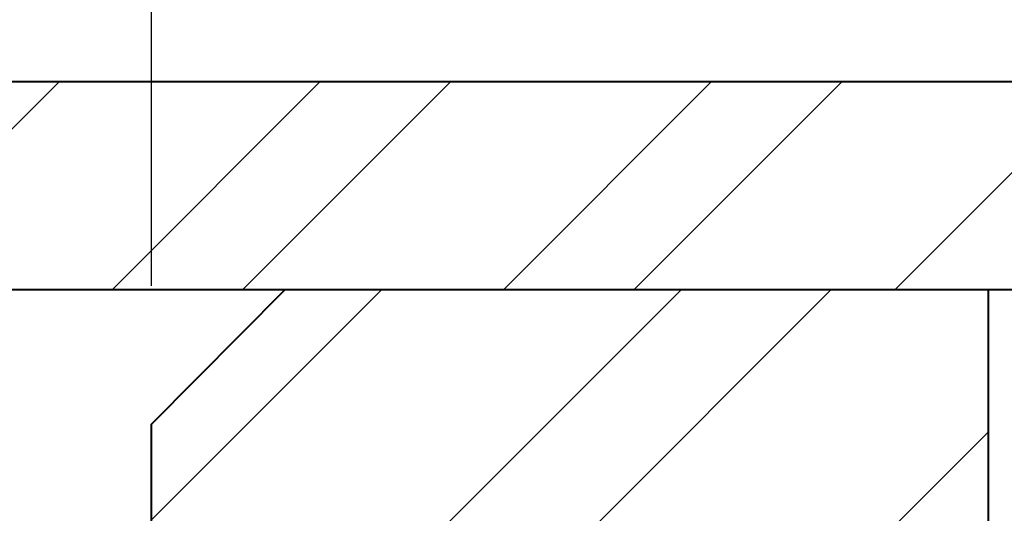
# Model space of a CAD drawing. Header units: metres. Extents: x -113 to 705, y -50 to 519.
# Tile 202 of 208: x 120.58 to 125.91, y 310.26 to 312.94. Entities that reach past the tile are written whole.
import ezdxf
from ezdxf.enums import TextEntityAlignment as Align

# ---------------------------------------------------------------- set-up
doc = ezdxf.new("R2010")
doc.units = ezdxf.units.M
doc.header["$MEASUREMENT"] = 0
for name, color, linetype, lineweight in [('B_ANNO_DIM', 7, 'Continuous', 18), ('B_DETAIL', 7, 'Continuous', 18), ('B_DETAIL_OBJ', 7, 'Continuous', 40), ('B_STEEL', 92, 'Continuous', 18)]:
    doc.layers.add(name, color=color, linetype=linetype, lineweight=lineweight)
doc.styles.add('Annotative', font='calibri.ttf', dxfattribs={"height": 0.0625})
doc.styles.get("Standard").update_dxf_attribs({"font": 'calibri.ttf'})
doc.dimstyles.new('Annotative', dxfattribs={"dimscale": 0, "dimtxt": 0.0625, "dimasz": 0.0625, "dimexe": 0.03125, "dimexo": 0.03125, "dimgap": 0.03125, "dimtad": 1, "dimdec": 3, "dimzin": 3, "dimdsep": 46, "dimlunit": 4, "dimtxsty": 'Standard', "dimblk": 'OPEN30', "dimcen": 0.03125, "dimaunit": 1, "dimadec": 0, "dimazin": 3, "dimtfac": 0.75, "dimtdec": 3, "dimtofl": 0, "dimtmove": 0, "dimatfit": 3, "dimldrblk": 'OPEN30', "dimfxl": 1, "dimtfill": 1, "dimfrac": 1, "dimtolj": 1, "dimtzin": 0, "dimarcsym": 0})

# ---------------------------------------------------------------- blocks, each defined once
blk = doc.blocks.new('_Open30')
at = {"color": 0, "linetype": 'ByBlock', "lineweight": -2}
for p, q in [((-1, 0.2679), (0, 0)), ((0, 0), (-1, -0.2679)), ((0, 0), (-1, 0))]:
    blk.add_line(p, q, dxfattribs=at)
blk = doc.blocks.new('*D1870')
at = {"layer": 'B_ANNO_DIM', "color": 0, "lineweight": -2, "transparency": 16777216}
for p, q in [((234.1182, 44.658), (234.1182, 55.1868)), ((250.5101, 54.4368), (235.6182, 54.4368))]:
    blk.add_line(p, q, dxfattribs=at)
at = {"layer": 'Defpoints', "color": 0, "transparency": 16777216}
for p in [(234.1182, 54.4368), (252.0101, 54.4368), (234.1182, 43.908)]:
    blk.add_point(p, dxfattribs=at)
at = {"layer": 'B_ANNO_DIM', "color": 0, "lineweight": -2, "transparency": 16777216, "xscale": 1.5, "yscale": 1.5, "zscale": 1.5, "rotation": 180}
blk.add_blockref('_Open30', (234.1182, 54.4368), dxfattribs=at)
at = {"layer": 'B_ANNO_DIM', "color": 0, "lineweight": -2, "transparency": 16777216, "xscale": 1.5, "yscale": 1.5, "zscale": 1.5}
blk.add_blockref('_Open30', (252.0101, 54.4368), dxfattribs=at)
at = {"layer": 'B_ANNO_DIM', "color": 0, "transparency": 16777216, "insert": (243.0641, 55.9547), "char_height": 1.5, "attachment_point": 5, "bg_fill": 3, "box_fill_scale": 1.25, "bg_fill_color": 256, "bg_fill_true_color": 13158600, "bg_fill_transparency": 0}
blk.add_mtext('\\A1;6" MIN.', dxfattribs=at)
blk = doc.blocks.new('*U1841')
at = {"layer": 'B_DETAIL'}
h = blk.add_hatch(dxfattribs=at)
h.set_pattern_fill('ANSI32', color=256, scale=4.592338)
h.set_pattern_definition([(45, (232.285, -13.9113), (-1.217727, 1.217727), []), (45, (233.0967, -13.9113), (-1.217727, 1.217727), [])])
h.paths.add_polyline_path([(234.8422, 44.6384), (238.6539, 44.6384), (238.6539, 38.7952), (234.8422, 38.7952), (234.8429, 40.2587, -0.713325), (235.9612, 40.6426), (236.0934, 40.2581, 1), (237.3021, 40.6737), (236.5305, 42.9185, 0.901732), (235.2919, 42.6314), (234.296, 42.6314), (234.1182, 42.8156), (234.1182, 43.908)])
at = {"layer": 'B_STEEL'}
h = blk.add_hatch(dxfattribs=at)
h.set_pattern_fill('ANSI32', color=256, scale=4)
h.set_pattern_definition([(45, (147.736, -313.11), (-1.06066, 1.06066), []), (45, (148.4431, -313.11), (-1.06066, 1.06066), [])])
h.paths.add_polyline_path([(234.1182, 45.7634), (243.5557, 45.7634), (244.8491, 44.6384), (234.1182, 44.6384)])
h.paths.add_polyline_path([(228.2622, 45.7634), (234.1182, 45.7634), (234.1182, 44.6384), (228.2622, 44.6384)])
h.paths.add_polyline_path([(207.8419, 45.7634), (228.2622, 45.7634), (228.2622, 44.6384), (206.5558, 44.6384)])
h.paths.add_polyline_path([(185.5489, 45.7634), (190.2529, 45.7634), (191.5421, 44.6384), (185.5489, 44.6384)])
h.paths.add_polyline_path([(248.5785, 45.7634), (252.0101, 45.7634), (252.0101, 44.6384), (247.2851, 44.6384)])
at = {"layer": 'B_DETAIL_OBJ', "flags": 128}
blk.add_lwpolyline([(234.296, 42.6314), (234.1182, 42.8156), (234.1182, 43.908), (234.8422, 44.6384)], dxfattribs=at)
blk.add_lwpolyline([(238.6539, 44.6384), (238.6539, 38.7952), (234.8422, 38.7952), (234.8429, 40.2581, -0.713683), (235.9612, 40.6426)], format="xyb", dxfattribs=at)
at = {"style": 'Annotative'}
blk.add_attdef('DIM4', text='', height=1.5, dxfattribs=at).set_placement((73.9918, 167.7838), align=Align.MIDDLE_CENTER)
at = {"layer": 'B_ANNO_DIM'}
dim = blk.add_linear_dim(base=(234.1182, 54.4368), p1=(252.0101, 54.4368), p2=(234.1182, 43.908), angle=180, text='6" MIN.', dimstyle='Annotative', override={"dimlfac": 0.361}, dxfattribs=at)
dim.commit()
dim.dimension.update_dxf_attribs({"geometry": '*D1870', "text_midpoint": (243.0641, 55.9547)})
at = {"layer": 'B_DETAIL_OBJ', "flags": 128}
blk.add_lwpolyline([(252.0101, 45.7634), (185.5489, 45.7634), (185.5489, 44.6384), (252.0101, 44.6384), (252.0101, 45.7634)], dxfattribs=at)

msp = doc.modelspace()

# ---------------------------------------------------------------- block references
msp.add_blockref('*U1841', (-112.8286, 266.8387))

doc.saveas('drawing.dxf')
